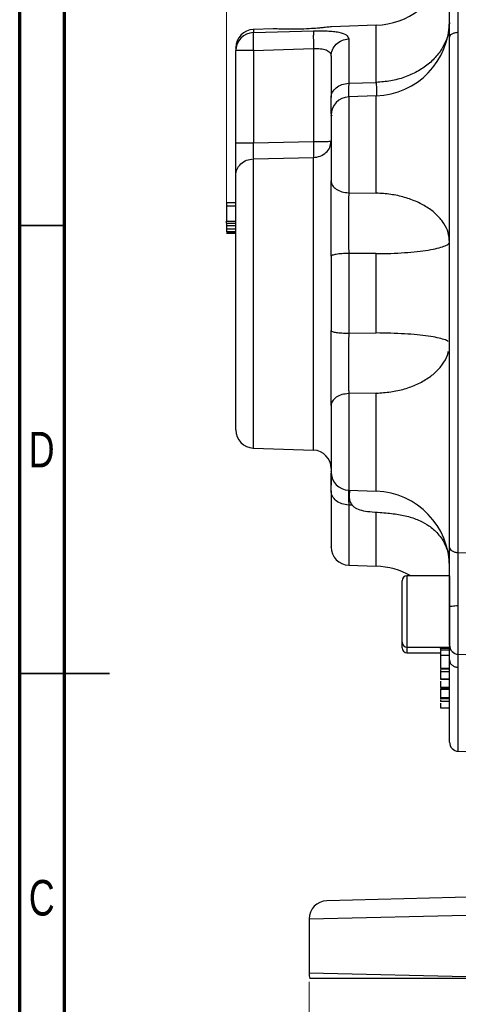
# Model space of a CAD drawing. Header units: inches. Extents: x 0.6 to 16.3, y 0.2 to 11.5.
# Tile 2 of 12: x 0.6 to 2.5, y 4.4 to 8.7. Entities that reach past the tile are written whole.
import ezdxf

# ---------------------------------------------------------------- set-up
doc = ezdxf.new("R2010")
doc.units = ezdxf.units.IN
doc.header["$MEASUREMENT"] = 0
doc.styles.add('SLDTEXTSTYLE0', font='TXT', dxfattribs={"width": 0.75})
doc.dimstyles.new('SLDDIMSTYLE5', dxfattribs={"dimtxt": 0.137795, "dimasz": 0.14, "dimexe": 0, "dimexo": 0.0625, "dimgap": 0.034449, "dimtad": 0, "dimdec": 1, "dimlfac": 1.5, "dimrnd": 1e-09, "dimzin": 4, "dimdsep": 46, "dimtxsty": 'SLDTEXTSTYLE0', "dimblk1": 'CLOSED', "dimblk2": 'CLOSED', "dimsah": 1, "dimcen": 0.09, "dimadec": 0, "dimazin": 1, "dimtfac": 1, "dimtdec": 1, "dimtofl": 0, "dimtmove": 0, "dimatfit": 3, "dimldrblk": 'CLOSED', "dimfxl": 0, "dimfrac": 2, "dimtolj": 1, "dimtzin": 12, "dimarcsym": 0})

# ---------------------------------------------------------------- blocks, each defined once
blk = doc.blocks.new('_Closed')
at = {"color": 0, "linetype": 'ByBlock', "lineweight": -2}
for p, q in [((-1, 0.166667), (0, 0)), ((-1, 0.166667), (-1, -0.166667)), ((0, 0), (-1, -0.166667)), ((0, 0), (-1, 0))]:
    blk.add_line(p, q, dxfattribs=at)
blk = doc.blocks.new('_D_6')
at = {"color": 7, "linetype": 'Continuous', "lineweight": 0}
for p, q in [((2.6777, 10.8607), (2.6357, 10.8607)), ((2.6357, 10.8607), (2.6357, 10.6419)), ((2.9831, 10.8607), (3.0251, 10.8607)), ((3.0251, 10.8607), (3.0251, 10.6419)), ((1.4993, 7.9151), (1.4993, 10.7016)), ((1.4993, 10.6622), (2.5148, 10.6622)), ((2.6357, 10.6419), (2.6777, 10.6419)), ((3.0251, 10.6419), (2.9831, 10.6419)), ((4.1943, 10.6622), (3.1459, 10.6622))]:
    blk.add_line(p, q, dxfattribs=at)
at = {"color": 7, "linetype": 'Continuous', "lineweight": 18, "xscale": 0.14, "yscale": 0.14, "rotation": 180.0000000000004}
blk.add_blockref('_Closed', (1.4993, 10.6622), dxfattribs=at)
at = {"color": 7, "linetype": 'Continuous', "lineweight": 18, "xscale": 0.14, "yscale": 0.14}
blk.add_blockref('_Closed', (4.1943, 10.6622), dxfattribs=at)
at = {"color": 7, "linetype": 'Continuous', "lineweight": 18, "char_height": 0.1378, "attachment_point": 1, "style": 'SLDTEXTSTYLE0'}
for s, insert in [('103', (2.6777, 10.8196)), ('4.0', (2.7031, 10.6134))]:
    blk.add_mtext(s, dxfattribs=dict(at, insert=insert))
blk = doc.blocks.new('_D_10')
at = {"color": 7, "linetype": 'Continuous', "lineweight": 0}
for p, q in [((1.861, 4.4918), (1.861, 4.0737)), ((6.5277, 4.4918), (6.5277, 4.0737)), ((5.5162, 4.3116), (5.4743, 4.3116)), ((5.4743, 4.3116), (5.4743, 4.0928)), ((5.8217, 4.3116), (5.8637, 4.3116)), ((5.8637, 4.3116), (5.8637, 4.0928)), ((1.861, 4.1131), (5.3534, 4.1131)), ((6.5277, 4.1131), (5.9845, 4.1131)), ((5.4743, 4.0928), (5.5162, 4.0928)), ((5.8637, 4.0928), (5.8217, 4.0928))]:
    blk.add_line(p, q, dxfattribs=at)
at = {"color": 7, "linetype": 'Continuous', "lineweight": 18, "xscale": 0.14, "yscale": 0.14, "rotation": 180.0000000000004}
blk.add_blockref('_Closed', (1.861, 4.1131, -0.0033), dxfattribs=at)
at = {"color": 7, "linetype": 'Continuous', "lineweight": 18, "xscale": 0.14, "yscale": 0.14}
blk.add_blockref('_Closed', (6.5277, 4.1131, -0.0033), dxfattribs=at)
at = {"color": 7, "linetype": 'Continuous', "lineweight": 18, "char_height": 0.1378, "attachment_point": 1, "style": 'SLDTEXTSTYLE0'}
for s, insert in [('178', (5.5162, 4.2704)), ('7.0', (5.5417, 4.0643))]:
    blk.add_mtext(s, dxfattribs=dict(at, insert=insert))

msp = doc.modelspace()

# ---------------------------------------------------------------- linework, layer by layer
at = {"color": 7, "linetype": 'Continuous', "lineweight": 70}
for p, q in [((0.5906, 0.1969), (0.5906, 11.4961)), ((0.7874, 0.3937), (0.7874, 11.2992))]:
    msp.add_line(p, q, dxfattribs=at)
at = {"color": 7, "linetype": 'Continuous', "lineweight": 25}
for p, q in [((2.1563, 8.6947), (1.9595, 8.6879)), ((1.7036, 8.6789), (1.6166, 8.6759)), ((1.6166, 8.6621), (1.8808, 8.67)), ((2.5166, 6.3784), (2.5166, 8.6639)), ((2.0352, 8.6344), (2.0352, 8.4395)), ((1.5393, 8.1778), (1.5393, 8.5831)), ((1.6166, 8.5838), (1.8808, 8.5917)), ((1.6166, 8.5838), (1.6166, 8.1785)), ((1.8808, 8.5917), (1.8808, 8.1843)), ((2.0352, 8.4395), (2.1563, 8.4437)), ((2.1563, 8.3841), (2.0352, 8.3799)), ((1.6166, 8.1785), (1.8808, 8.1843)), ((1.6166, 8.1075), (1.8808, 8.1135)), ((2.0352, 7.9589), (2.1563, 7.9568)), ((1.5393, 7.9148), (1.4993, 7.9148)), ((1.5393, 7.9001), (1.4993, 7.9001)), ((1.4993, 7.9001), (1.4993, 7.8344)), ((1.4993, 7.8344), (1.5393, 7.8344)), ((1.4993, 7.8249), (1.5393, 7.8249)), ((1.4993, 7.8154), (1.5393, 7.8154)), ((1.4993, 7.8153), (1.5393, 7.8153)), ((1.4993, 7.8153), (1.4993, 7.7995)), ((1.5393, 7.7995), (1.4993, 7.7995)), ((1.5393, 7.7865), (1.4993, 7.7865)), ((1.5393, 7.7856), (1.4993, 7.7856)), ((1.5393, 7.784), (1.4993, 7.784)), ((1.4993, 7.7832), (1.5393, 7.7832)), ((1.4993, 7.7821), (1.5393, 7.7821)), ((1.5393, 7.7813), (1.4993, 7.7813)), ((1.5393, 7.7803), (1.4993, 7.7803)), ((2.1563, 7.6912), (2.0352, 7.692)), ((2.0352, 7.692), (2.0352, 7.3419)), ((2.1563, 7.3428), (2.1563, 7.6912)), ((2.0352, 7.3419), (2.1563, 7.3428)), ((2.1563, 7.0785), (2.0352, 7.0764)), ((1.6166, 6.8372), (1.8808, 6.8279)), ((2.0352, 6.6519), (2.1563, 6.6477)), ((2.0507, 6.5862), (2.0352, 6.5867)), ((2.5166, 6.3784), (2.6847, 6.3767)), ((2.0352, 6.3225), (2.1563, 6.3183)), ((2.478, 6.2758), (2.2913, 6.2758)), ((2.478, 6.2758), (2.478, 5.9631)), ((2.27, 5.9844), (2.27, 6.2544)), ((2.27, 5.9595), (2.27, 5.9844)), ((2.2913, 5.9631), (2.478, 5.9631)), ((2.2913, 5.9382), (2.438, 5.9382)), ((2.478, 5.9564), (2.438, 5.9564)), ((2.438, 5.9564), (2.438, 5.9545)), ((2.478, 5.9492), (2.438, 5.9492)), ((2.438, 5.9317), (2.438, 5.93)), ((2.5166, 5.9314), (2.6847, 5.9255)), ((2.478, 5.9253), (2.438, 5.9253)), ((2.478, 5.8692), (2.438, 5.8692)), ((2.438, 5.8673), (2.478, 5.8673)), ((2.438, 5.8625), (2.438, 5.8541)), ((2.478, 5.8541), (2.438, 5.8541)), ((2.478, 5.8226), (2.438, 5.8226)), ((2.438, 5.8214), (2.478, 5.8214)), ((2.478, 5.7849), (2.438, 5.7849)), ((2.438, 5.7842), (2.478, 5.7842)), ((2.438, 5.7799), (2.438, 5.7768)), ((2.478, 5.7768), (2.438, 5.7768)), ((2.438, 5.7415), (2.478, 5.7415)), ((2.478, 5.7354), (2.438, 5.7354)), ((2.478, 5.7234), (2.438, 5.7234)), ((2.438, 5.696), (2.478, 5.696)), ((2.5166, 5.5052), (2.6847, 5.4993)), ((3.1594, 4.8805), (1.9389, 4.8486)), ((1.861, 4.7686), (2.8936, 4.794)), ((1.861, 4.7686), (1.861, 4.5311)), ((2.8495, 4.5068), (1.861, 4.5311))]:
    msp.add_line(p, q, dxfattribs=at)
at = {"color": 8, "linetype": 'Continuous', "lineweight": 25}
for p, q in [((2.1563, 8.4437), (2.1563, 8.6947)), ((1.6166, 8.6759), (1.6166, 8.6621)), ((2.0352, 8.3799), (2.0352, 7.9589)), ((2.1563, 7.9568), (2.1563, 8.3841)), ((1.9618, 8.2975), (1.9625, 8.3011)), ((1.6166, 6.8372), (1.6166, 8.1075)), ((1.8808, 6.8279), (1.8808, 8.1135)), ((2.0352, 7.0764), (2.0352, 6.6519)), ((2.1563, 6.6477), (2.1563, 7.0785)), ((2.0352, 6.638), (2.0352, 6.6331)), ((2.0352, 6.5867), (2.0352, 6.3225)), ((2.1563, 6.3183), (2.1563, 6.5544)), ((2.2913, 6.2758), (2.2913, 5.9631)), ((2.5166, 5.9314), (2.5166, 6.1451)), ((2.2913, 5.9631), (2.2913, 5.9382)), ((2.5166, 5.5052), (2.5166, 5.8738))]:
    msp.add_line(p, q, dxfattribs=at)
at = {"color": 7, "linetype": 'Continuous', "lineweight": 35}
for p, q in [((0.7874, 7.815), (0.5906, 7.815)), ((0.5906, 5.8465), (0.9843, 5.8465)), ((0.7874, 5.8465), (0.5906, 5.8465))]:
    msp.add_line(p, q, dxfattribs=at)
at = {"color": 7, "linetype": 'Continuous', "lineweight": 25}
for centre, radius, start, end in [((2.1447, 9.0279), 0.3333, 272, 307.1529), ((2.1447, 8.7173), 0.3333, 272, 0), ((1.6193, 8.5959), 0.08, 92, 180), ((1.6188, 8.5827), 0.0795, 91.6479, 179.6752), ((1.5977, 6.4409), 2.143, 89.4958, 91.5602), ((2.038, 8.3), 0.08, 92, 180), ((1.6193, 6.9171), 0.08, 180, 268), ((1.878, 6.748), 0.08, 0, 88), ((2.038, 6.7318), 0.08, 180, 268), ((2.1447, 6.3145), 0.3333, 0, 88), ((2.038, 6.4025), 0.08, 180, 268), ((2.1447, 5.9852), 0.3333, 60.6635, 88), ((2.2913, 6.2544), 0.0213, 90, 180), ((2.2913, 5.9844), 0.0213, 180, 270), ((2.518, 5.9714), 0.04, 180, 268), ((2.2913, 5.9595), 0.0213, 180, 270), ((2.518, 5.5452), 0.04, 180, 268), ((1.941, 4.7686), 0.08, 91.5, 180), ((1.941, 4.5311), 0.08, 180, 197.7074)]:
    msp.add_arc(centre, radius, start, end, dxfattribs=at)
for points, knots in [([(2.478, 8.6408), (2.478, 8.6601), (2.478, 8.6989), (2.478, 8.7642), (2.478, 8.8323), (2.478, 8.878), (2.478, 8.9009)], [0, 0, 0, 0, 0.250001, 0.499962, 0.749995, 1, 1, 1, 1]), ([(2.5166, 8.6639), (2.5166, 8.6702), (2.5166, 8.6852), (2.5165, 8.7081), (2.5165, 8.7353), (2.5165, 8.7639), (2.5165, 8.8003), (2.5165, 8.8445), (2.5166, 8.8776), (2.5166, 8.8962)], [0, 0, 0, 0, 0.093134, 0.221777, 0.318054, 0.456595, 0.594338, 0.772833, 1, 1, 1, 1]), ([(1.6166, 8.6621), (1.6164, 8.6608), (1.6161, 8.6584), (1.6157, 8.6495), (1.6156, 8.6347), (1.6158, 8.6116), (1.6163, 8.5929), (1.6166, 8.5838)], [0, 0, 0, 0, 0.162091, 0.299678, 0.500678, 0.758229, 1, 1, 1, 1]), ([(1.9073, 8.6823), (1.896, 8.6814), (1.871, 8.6794), (1.8265, 8.6774), (1.7808, 8.6768), (1.741, 8.6775), (1.7148, 8.6785), (1.7026, 8.6791), (1.7036, 8.6789), (1.7036, 8.6789)], [0, 0, 0, 0, 0.143065, 0.314613, 0.488819, 0.661217, 0.827852, 0.986291, 1, 1, 1, 1]), ([(1.8808, 8.67), (1.8806, 8.6675), (1.8801, 8.6625), (1.8799, 8.6441), (1.8801, 8.6197), (1.8806, 8.6011), (1.8808, 8.5917)], [0, 0, 0, 0, 0.250114, 0.5, 0.749886, 1, 1, 1, 1]), ([(1.8808, 8.67), (1.8912, 8.6702), (1.912, 8.6706), (1.9417, 8.6697), (1.9689, 8.6677), (2.0001, 8.663), (2.029, 8.6533), (2.0331, 8.6407), (2.0352, 8.6344)], [0, 0, 0, 0, 0.120862, 0.242382, 0.365038, 0.48991, 0.743079, 1, 1, 1, 1]), ([(1.9595, 8.6879), (1.957, 8.6876), (1.9519, 8.6871), (1.9308, 8.6846), (1.9136, 8.6829), (1.9073, 8.6823)], [0, 0, 0, 0, 0.388008, 0.779712, 1, 1, 1, 1]), ([(2.478, 6.4009), (2.478, 6.4544), (2.478, 6.5623), (2.478, 6.7376), (2.478, 6.9233), (2.478, 7.1183), (2.478, 7.3197), (2.478, 7.524), (2.478, 7.7281), (2.478, 7.9289), (2.478, 8.123), (2.478, 8.3075), (2.478, 8.4812), (2.478, 8.5879), (2.478, 8.6408)], [0, 0, 0, 0, 0.079937, 0.161332, 0.244098, 0.328859, 0.414198, 0.5, 0.585797, 0.671136, 0.755901, 0.838663, 0.920061, 1, 1, 1, 1]), ([(1.5393, 8.5944), (1.5393, 8.5948), (1.5393, 8.5962), (1.5393, 8.5885), (1.5393, 8.5831)], [0, 0, 0, 0, 0.294803, 1, 1, 1, 1]), ([(1.8808, 8.5917), (1.8862, 8.592), (1.897, 8.5924), (1.912, 8.5915), (1.9253, 8.5896), (1.9368, 8.5863), (1.9461, 8.5815), (1.9556, 8.573), (1.957, 8.5642), (1.958, 8.5582)], [0, 0, 0, 0, 0.126137, 0.24819, 0.366906, 0.483099, 0.607893, 0.735386, 1, 1, 1, 1]), ([(1.958, 8.5582), (1.958, 8.5436), (1.958, 8.5142), (1.958, 8.453), (1.958, 8.402), (1.958, 8.3765)], [0, 0, 0, 0, 0.3332602, 0.6667561, 1, 1, 1, 1]), ([(1.958, 8.3052), (1.958, 8.3124), (1.958, 8.3281), (1.958, 8.3594), (1.958, 8.3765)], [0, 0, 0, 0, 0.454321, 1, 1, 1, 1]), ([(1.958, 8.2981), (1.958, 8.2986), (1.958, 8.3005), (1.958, 8.2865), (1.958, 8.257), (1.958, 8.2146), (1.958, 8.1641), (1.958, 8.109), (1.958, 8.0546), (1.958, 8.0249), (1.958, 8.0104)], [0, 0, 0, 0, 0.046789, 0.185768, 0.324747, 0.457179, 0.58961, 0.728589, 0.867568, 1, 1, 1, 1]), ([(1.5393, 8.0357), (1.5393, 8.0433), (1.5393, 8.0584), (1.5393, 8.0931), (1.5393, 8.1336), (1.5393, 8.1631), (1.5393, 8.1778)], [0, 0, 0, 0, 0.250351, 0.500132, 0.750013, 1, 1, 1, 1]), ([(1.6166, 8.1785), (1.6164, 8.1707), (1.6161, 8.1542), (1.616, 8.1339), (1.6162, 8.1176), (1.6164, 8.111), (1.6166, 8.1075)], [0, 0, 0, 0, 0.266777, 0.559333, 0.763657, 1, 1, 1, 1]), ([(1.8808, 8.1843), (1.8809, 8.177), (1.8812, 8.1624), (1.8813, 8.1422), (1.8812, 8.1249), (1.8809, 8.1173), (1.8808, 8.1135)], [0, 0, 0, 0, 0.250045, 0.5, 0.749955, 1, 1, 1, 1]), ([(1.5393, 6.9171), (1.5393, 6.9189), (1.5393, 6.9224), (1.5393, 6.9475), (1.5393, 6.9882), (1.5393, 7.0452), (1.5393, 7.1159), (1.5393, 7.1969), (1.5393, 7.2842), (1.5393, 7.3753), (1.5393, 7.4697), (1.5393, 7.5674), (1.5393, 7.6663), (1.5393, 7.7618), (1.5393, 7.8498), (1.5393, 7.9263), (1.5393, 7.9899), (1.5393, 8.0206), (1.5393, 8.0357)], [0, 0, 0, 0, 0.059425, 0.12141, 0.185227, 0.25, 0.314773, 0.37859, 0.440575, 0.5, 0.559425, 0.62141, 0.685227, 0.75, 0.814773, 0.87859, 0.940575, 1, 1, 1, 1]), ([(1.958, 7.6795), (1.958, 7.709), (1.958, 7.768), (1.958, 7.856), (1.958, 7.9393), (1.958, 7.9867), (1.958, 8.0104)], [0, 0, 0, 0, 0.2506275, 0.5010018, 0.7505777, 1, 1, 1, 1]), ([(2.0352, 7.9589), (2.0352, 7.9459), (2.0351, 7.9216), (2.035, 7.8756), (2.0349, 7.8332), (2.035, 7.7963), (2.035, 7.774), (2.035, 7.7489), (2.0351, 7.7218), (2.0352, 7.7008), (2.0352, 7.692)], [0, 0, 0, 0, 0.173075, 0.322557, 0.542416, 0.642138, 0.716632, 0.777709, 0.906675, 1, 1, 1, 1]), ([(1.4993, 7.9148), (1.4993, 7.9147), (1.4993, 7.9145), (1.4993, 7.9128), (1.4993, 7.9101), (1.4993, 7.9057), (1.4993, 7.9022), (1.4993, 7.9001)], [0, 0, 0, 0, 0.2230838, 0.3780961, 0.5337655, 0.7204431, 1, 1, 1, 1]), ([(1.4993, 7.8249), (1.4993, 7.8257), (1.4993, 7.8273), (1.4993, 7.8296), (1.4993, 7.8321), (1.4993, 7.834), (1.4993, 7.8343), (1.4993, 7.8344)], [0, 0, 0, 0, 0.122712, 0.245202, 0.422712, 0.701515, 1, 1, 1, 1]), ([(1.4993, 7.8249), (1.4993, 7.8242), (1.4993, 7.8226), (1.4993, 7.8201), (1.4993, 7.8175), (1.4993, 7.8157), (1.4993, 7.8155), (1.4993, 7.8154)], [0, 0, 0, 0, 0.122267, 0.275232, 0.49997, 0.800379, 1, 1, 1, 1]), ([(1.4993, 7.7995), (1.4993, 7.7982), (1.4993, 7.7952), (1.4993, 7.791), (1.4993, 7.788), (1.4993, 7.7867), (1.4993, 7.7866), (1.4993, 7.7865)], [0, 0, 0, 0, 0.219537, 0.497684, 0.778259, 0.919006, 1, 1, 1, 1]), ([(1.958, 7.0238), (1.958, 7.0473), (1.958, 7.0943), (1.958, 7.1772), (1.958, 7.2647), (1.958, 7.3236), (1.958, 7.353)], [0, 0, 0, 0, 0.250628, 0.501002, 0.750578, 1, 1, 1, 1]), ([(2.0352, 7.3419), (2.0352, 7.3255), (2.0351, 7.2948), (2.035, 7.2432), (2.0349, 7.1994), (2.035, 7.1644), (2.035, 7.1444), (2.035, 7.1221), (2.0351, 7.0995), (2.0352, 7.0832), (2.0352, 7.0764)], [0, 0, 0, 0, 0.173075, 0.322557, 0.542416, 0.642138, 0.716632, 0.777709, 0.906675, 1, 1, 1, 1]), ([(2.4721, 7.3053), (2.472, 7.3054), (2.47, 7.3085), (2.4548, 7.3142), (2.4262, 7.3221), (2.3859, 7.329), (2.3371, 7.3347), (2.2811, 7.3391), (2.2201, 7.342), (2.1776, 7.3425), (2.1563, 7.3428)], [0, 0, 0, 0, 0.005357, 0.147449, 0.289541, 0.431633, 0.573724, 0.715816, 0.857908, 1, 1, 1, 1]), ([(2.1563, 7.0785), (2.1776, 7.0798), (2.2201, 7.0823), (2.2811, 7.0961), (2.3371, 7.1168), (2.3859, 7.1442), (2.4261, 7.1771), (2.455, 7.2146), (2.4706, 7.244), (2.4727, 7.2606), (2.4731, 7.2633)], [0, 0, 0, 0, 0.139002, 0.278004, 0.417007, 0.556009, 0.695011, 0.834013, 0.973015, 1, 1, 1, 1]), ([(1.958, 7.0238), (1.958, 7.0095), (1.958, 6.9801), (1.958, 6.926), (1.958, 6.8708), (1.958, 6.82), (1.958, 6.777), (1.958, 6.7466), (1.958, 6.7317), (1.958, 6.7333), (1.958, 6.7338)], [0, 0, 0, 0, 0.131398, 0.269293, 0.407188, 0.538586, 0.669984, 0.807879, 0.945774, 1, 1, 1, 1]), ([(1.958, 6.6488), (1.958, 6.6663), (1.958, 6.701), (1.958, 6.7189), (1.958, 6.7277)], [0, 0, 0, 0, 0.502362, 1, 1, 1, 1]), ([(1.9613, 6.7112), (1.961, 6.7113), (1.9595, 6.7118), (1.9587, 6.703), (1.9581, 6.6888), (1.9581, 6.6772), (1.9581, 6.6737)], [0, 0, 0, 0, 0.070608, 0.525458, 0.858709, 1, 1, 1, 1]), ([(1.958, 6.6488), (1.958, 6.6251), (1.958, 6.5771), (1.958, 6.5179), (1.958, 6.4687), (1.958, 6.4315), (1.958, 6.4096), (1.958, 6.4004), (1.958, 6.4028), (1.958, 6.403)], [0, 0, 0, 0, 0.15629, 0.316082, 0.47915, 0.647103, 0.816463, 0.986946, 1, 1, 1, 1]), ([(2.035, 6.6518), (2.0349, 6.6505), (2.0349, 6.6478), (2.035, 6.6393), (2.035, 6.6301), (2.035, 6.6191), (2.0351, 6.605), (2.0352, 6.5921), (2.0352, 6.5867)], [0, 0, 0, 0, 0.14624, 0.332301, 0.471291, 0.58525, 0.825875, 1, 1, 1, 1]), ([(2.035, 6.6441), (2.0351, 6.6437), (2.0351, 6.643), (2.0352, 6.6395), (2.0352, 6.638)], [0, 0, 0, 0, 0.566837, 1, 1, 1, 1]), ([(2.0398, 6.6517), (2.0397, 6.6511), (2.0394, 6.6485), (2.0383, 6.6415), (2.0369, 6.6332), (2.0371, 6.6203), (2.0391, 6.6086), (2.0426, 6.5971), (2.0503, 6.5846), (2.067, 6.5714), (2.0936, 6.5624), (2.1306, 6.5573), (2.1802, 6.5538), (2.2375, 6.549), (2.2967, 6.5379), (2.3469, 6.5202), (2.391, 6.4952), (2.4231, 6.4669), (2.4469, 6.4357), (2.4632, 6.4044), (2.4742, 6.3721), (2.4754, 6.3495), (2.4758, 6.3406)], [0, 0, 0, 0, 0.011984, 0.045935, 0.083229, 0.115977, 0.131229, 0.14608, 0.173457, 0.197182, 0.241409, 0.296319, 0.364377, 0.463646, 0.553162, 0.633085, 0.700778, 0.784, 0.833226, 0.88955, 0.956133, 1, 1, 1, 1]), ([(2.478, 6.1397), (2.478, 6.1625), (2.478, 6.2082), (2.478, 6.2764), (2.478, 6.3422), (2.478, 6.3813), (2.478, 6.4009)], [0, 0, 0, 0, 0.250001, 0.499962, 0.749995, 1, 1, 1, 1]), ([(2.5166, 6.1451), (2.5166, 6.1527), (2.5166, 6.1707), (2.5165, 6.1967), (2.5165, 6.2263), (2.5165, 6.2566), (2.5165, 6.2924), (2.5165, 6.3345), (2.5166, 6.3626), (2.5166, 6.3784)], [0, 0, 0, 0, 0.093134, 0.221777, 0.318053, 0.456595, 0.594338, 0.772833, 1, 1, 1, 1]), ([(2.478, 5.9723), (2.478, 5.9721), (2.478, 5.9715), (2.478, 5.9788), (2.478, 5.9934), (2.478, 6.0148), (2.478, 6.0415), (2.478, 6.0725), (2.478, 6.106), (2.478, 6.1285), (2.478, 6.1397)], [0, 0, 0, 0, 0.062145, 0.197632, 0.333119, 0.465088, 0.597057, 0.732544, 0.868031, 1, 1, 1, 1]), ([(2.438, 5.9564), (2.438, 5.958), (2.438, 5.9601), (2.438, 5.9619), (2.438, 5.9622)], [0, 0, 0, 0, 0.790895, 1, 1, 1, 1]), ([(2.438, 5.9551), (2.438, 5.9541), (2.438, 5.9526), (2.438, 5.9512), (2.438, 5.9507)], [0, 0, 0, 0, 0.689132, 1, 1, 1, 1]), ([(2.438, 5.9487), (2.438, 5.9486), (2.438, 5.9484), (2.438, 5.9423), (2.438, 5.9338), (2.438, 5.9271), (2.438, 5.9253)], [0, 0, 0, 0, 0.167307, 0.518378, 0.872801, 1, 1, 1, 1]), ([(2.478, 5.9064), (2.478, 5.9184), (2.478, 5.9424), (2.478, 5.9609), (2.478, 5.9647), (2.478, 5.9652)], [0, 0, 0, 0, 0.464827, 0.929704, 1, 1, 1, 1]), ([(2.438, 5.9253), (2.438, 5.9224), (2.438, 5.9148), (2.438, 5.8998), (2.438, 5.8853), (2.438, 5.8743), (2.438, 5.8707), (2.438, 5.8692)], [0, 0, 0, 0, 0.136117, 0.367254, 0.679818, 0.866894, 1, 1, 1, 1]), ([(2.478, 5.546), (2.478, 5.5457), (2.478, 5.5422), (2.478, 5.5555), (2.478, 5.5872), (2.478, 5.641), (2.478, 5.7128), (2.478, 5.7999), (2.478, 5.8711), (2.478, 5.9064)], [0, 0, 0, 0, 0.014422, 0.183541, 0.351757, 0.518844, 0.681979, 0.842428, 1, 1, 1, 1]), ([(2.438, 5.8541), (2.438, 5.8513), (2.438, 5.8425), (2.438, 5.8323), (2.438, 5.825), (2.438, 5.8231), (2.438, 5.8226)], [0, 0, 0, 0, 0.209252, 0.649569, 0.923387, 1, 1, 1, 1]), ([(2.438, 5.8353), (2.438, 5.8333), (2.438, 5.8308), (2.438, 5.8283), (2.438, 5.8278)], [0, 0, 0, 0, 0.81857, 1, 1, 1, 1]), ([(2.438, 5.813), (2.438, 5.8089), (2.438, 5.7993), (2.438, 5.7897), (2.438, 5.7861), (2.438, 5.7849)], [0, 0, 0, 0, 0.329175, 0.774245, 1, 1, 1, 1]), ([(2.438, 5.7917), (2.438, 5.7916), (2.438, 5.7911), (2.438, 5.7899), (2.438, 5.7888)], [0, 0, 0, 0, 0.102663, 1, 1, 1, 1]), ([(2.438, 5.7768), (2.438, 5.7745), (2.438, 5.767), (2.438, 5.7571), (2.438, 5.7488), (2.438, 5.7446), (2.438, 5.7423), (2.438, 5.7417), (2.438, 5.7415)], [0, 0, 0, 0, 0.178225, 0.55629, 0.767496, 0.874166, 0.96252, 1, 1, 1, 1]), ([(2.438, 5.7468), (2.438, 5.7464), (2.438, 5.7452), (2.438, 5.7441), (2.438, 5.7435)], [0, 0, 0, 0, 0.366667, 1, 1, 1, 1]), ([(2.438, 5.7415), (2.438, 5.7415), (2.438, 5.7414), (2.438, 5.7415), (2.438, 5.7415)], [0, 0, 0, 0, 0.926418, 1, 1, 1, 1]), ([(2.438, 5.7402), (2.438, 5.7391), (2.438, 5.7372), (2.438, 5.7358), (2.438, 5.7355), (2.438, 5.7354)], [0, 0, 0, 0, 0.511708, 0.821645, 1, 1, 1, 1]), ([(2.438, 5.7315), (2.438, 5.7291), (2.438, 5.7251), (2.438, 5.7239), (2.438, 5.7234)], [0, 0, 0, 0, 0.573933, 1, 1, 1, 1]), ([(2.438, 5.7173), (2.438, 5.7138), (2.438, 5.7076), (2.438, 5.7015), (2.438, 5.6981), (2.438, 5.6963), (2.438, 5.6961), (2.438, 5.696)], [0, 0, 0, 0, 0.398327, 0.684724, 0.829369, 0.949177, 1, 1, 1, 1]), ([(2.8495, 4.5068), (2.7984, 4.5068), (2.6998, 4.5068), (2.5616, 4.5068), (2.4345, 4.5068), (2.317, 4.5068), (2.2106, 4.5068), (2.1165, 4.5068), (2.0356, 4.5068), (1.9695, 4.5068), (1.9185, 4.5068), (1.8859, 4.5068), (1.8679, 4.5068), (1.8658, 4.5068), (1.8648, 4.5068)], [0, 0, 0, 0, 0.092009, 0.1773373, 0.2629381, 0.3482681, 0.433634, 0.5192704, 0.6046383, 0.6904111, 0.7764556, 0.8622299, 0.9311149, 1, 1, 1, 1])]:
    msp.add_open_spline(points, degree=3, knots=knots, dxfattribs=at)
for points in [[(2.478, 8.7065), (2.4768, 8.6896), (2.4745, 8.656), (2.4555, 8.6074), (2.426, 8.5624), (2.3859, 8.5227), (2.3371, 8.4897), (2.2811, 8.4649), (2.2201, 8.4483), (2.1776, 8.4452), (2.1563, 8.4437)], [(2.478, 8.6408), (2.4786, 8.6437), (2.4797, 8.6497), (2.4886, 8.6572), (2.5013, 8.6626), (2.5115, 8.6635), (2.5166, 8.6639)], [(1.958, 8.5582), (1.9592, 8.568), (1.9615, 8.5875), (1.9792, 8.6123), (2.0046, 8.6301), (2.025, 8.633), (2.0352, 8.6344)], [(1.958, 8.3765), (1.9592, 8.3845), (1.9615, 8.4007), (1.9792, 8.4212), (2.0046, 8.4359), (2.025, 8.4383), (2.0352, 8.4395)], [(1.5393, 8.1778), (1.5405, 8.1779), (1.5428, 8.1781), (1.5605, 8.1783), (1.5859, 8.1785), (1.6063, 8.1785), (1.6166, 8.1785)], [(1.8808, 8.1135), (1.891, 8.1148), (1.9114, 8.1175), (1.9368, 8.1342), (1.9546, 8.1575), (1.9569, 8.1758), (1.958, 8.185)], [(1.8808, 8.1843), (1.891, 8.1843), (1.9114, 8.1843), (1.9368, 8.1845), (1.9546, 8.1847), (1.9569, 8.1849), (1.958, 8.185)], [(1.5393, 8.0357), (1.5405, 8.0449), (1.5428, 8.0633), (1.5605, 8.0867), (1.5859, 8.1034), (1.6063, 8.1061), (1.6166, 8.1075)], [(1.958, 8.0104), (1.9592, 8.0038), (1.9615, 7.9906), (1.9792, 7.9738), (2.0046, 7.9618), (2.025, 7.9598), (2.0352, 7.9589)], [(2.478, 7.7429), (2.4768, 7.7566), (2.4745, 7.784), (2.4555, 7.8236), (2.426, 7.8602), (2.3859, 7.8925), (2.3371, 7.9193), (2.2811, 7.9395), (2.2201, 7.9531), (2.1776, 7.9556), (2.1563, 7.9568)], [(2.1563, 7.6912), (2.1776, 7.6915), (2.2201, 7.6921), (2.2811, 7.6954), (2.3371, 7.7002), (2.3859, 7.7067), (2.426, 7.7146), (2.4555, 7.7234), (2.4745, 7.733), (2.4768, 7.7396), (2.478, 7.7429)], [(2.0352, 7.692), (2.025, 7.6918), (2.0046, 7.6913), (1.9792, 7.6884), (1.9615, 7.6843), (1.9592, 7.6811), (1.958, 7.6795)], [(1.958, 7.6795), (1.958, 7.6251), (1.958, 7.5164), (1.958, 7.4075), (1.958, 7.353)], [(1.958, 7.353), (1.9592, 7.3516), (1.9615, 7.3487), (1.9792, 7.3451), (2.0046, 7.3425), (2.025, 7.3421), (2.0352, 7.3419)], [(2.0352, 7.0764), (2.025, 7.0754), (2.0046, 7.0734), (1.9792, 7.0612), (1.9615, 7.044), (1.9592, 7.0305), (1.958, 7.0238)], [(2.0352, 6.5867), (2.025, 6.5879), (2.0046, 6.5902), (1.9792, 6.6047), (1.9615, 6.6249), (1.9592, 6.6409), (1.958, 6.6488)], [(2.478, 6.4009), (2.4786, 6.398), (2.4797, 6.3923), (2.4886, 6.3849), (2.5013, 6.3797), (2.5115, 6.3788), (2.5166, 6.3784)], [(2.478, 6.1397), (2.4786, 6.1404), (2.4797, 6.1418), (2.4886, 6.1435), (2.5013, 6.1448), (2.5115, 6.145), (2.5166, 6.1451)], [(2.478, 5.9064), (2.4786, 5.9022), (2.4797, 5.8938), (2.4886, 5.8832), (2.5013, 5.8756), (2.5115, 5.8744), (2.5166, 5.8738)]]:
    msp.add_open_spline(points, degree=3, dxfattribs=at)
at = {"color": 8, "linetype": 'Continuous', "lineweight": 25}
for points, knots in [([(2.0352, 8.4395), (2.0352, 8.4298), (2.0351, 8.4119), (2.035, 8.3916), (2.035, 8.384), (2.0349, 8.38)], [0, 0, 0, 0, 0.358471, 0.668079, 1, 1, 1, 1]), ([(2.1563, 8.4437), (2.1566, 8.4301), (2.1573, 8.404), (2.1574, 8.3909), (2.1574, 8.3846)], [0, 0, 0, 0, 0.522069, 1, 1, 1, 1]), ([(2.5166, 5.8738), (2.5166, 5.8839), (2.5165, 5.9021), (2.5165, 5.9176), (2.5165, 5.9283), (2.5165, 5.9329), (2.5165, 5.9342), (2.5165, 5.9348)], [0, 0, 0, 0, 0.2919052, 0.5212675, 0.6982638, 0.8762869, 1, 1, 1, 1])]:
    msp.add_open_spline(points, degree=3, knots=knots, dxfattribs=at)

# ---------------------------------------------------------------- texts
at = {"color": 7, "linetype": 'Continuous', "lineweight": 0, "char_height": 0.1562, "attachment_point": 2, "style": 'SLDTEXTSTYLE0'}
for s, insert in [('D', (0.6871, 6.9084)), ('C', (0.6873, 4.9399))]:
    msp.add_mtext(s, dxfattribs=dict(at, insert=insert))

# ---------------------------------------------------------------- dimensions: what is measured, and where the dimension line sits
at = {"color": 7, "linetype": 'Continuous', "lineweight": 18}
for base, p1, p2, picture, middle in [((4.1943, 10.6622), (1.4993, 7.8758), (4.1943, 10.7076), '_D_6', (2.8304, 10.6622)), ((6.5277, 4.1131), (1.861, 4.5311), (6.5277, 4.5311), '_D_10', (5.669, 4.1131))]:
    dim = msp.add_linear_dim(base=base, p1=p1, p2=p2, dimstyle='SLDDIMSTYLE5', dxfattribs=at)
    dim.commit()
    dim.dimension.update_dxf_attribs({"geometry": picture, "text_midpoint": middle, "dimtype": 160})

doc.saveas('drawing.dxf')
